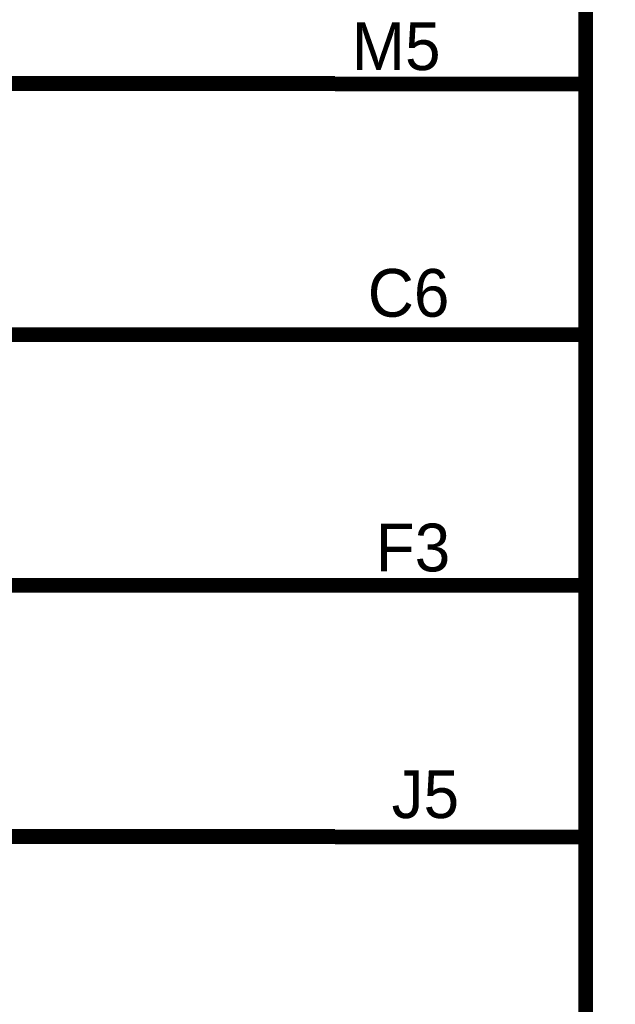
# Model space of a CAD drawing. Header units: inches. Extents: x 0 to 17, y 0 to 11.
# Tile 91 of 256: x 12.549 to 13.023, y 7.166 to 7.951. Entities that reach past the tile are written whole.
import ezdxf

# ---------------------------------------------------------------- set-up
doc = ezdxf.new("R2010")
doc.units = ezdxf.units.IN
doc.header["$MEASUREMENT"] = 0
doc.layers.add('Sheet', color=255, linetype='Continuous')

msp = doc.modelspace()

# ---------------------------------------------------------------- linework, layer by layer
at = {"layer": 'Sheet'}
for points in [[(12.99977, 9.69954, 0.0118, 0.0118, 0), (14.89958, 9.69954, 0.0118, 0.0118, 0), (14.89958, 4.89973, 0.0118, 0.0118, 0), (12.99977, 4.89973, 0.0118, 0.0118, 0), (12.99977, 9.69954, 0.0118, 0.0118, 0)], [(12.99977, 9.69954, 0.0039, 0.0039, 0), (12.99977, 4.89973, 0.0039, 0.0039, 0), (14.89958, 4.89973, 0.0039, 0.0039, 0), (14.89958, 9.69954, 0.0039, 0.0039, 0), (12.99977, 9.69954, 0.0039, 0.0039, 0), (12.99977, 9.69954, 0.0039, 0.0039, 0)]]:
    msp.add_lwpolyline(points, format="xyseb", close=True, dxfattribs=at)
for points in [[(12.09981, 7.89991, 0.0118, 0.0118, 0), (12.79995, 7.89991, 0.0118, 0.0118, 0)], [(12.99977, 7.89951, 0.0118, 0.0118, 0), (12.79995, 7.89951, 0.0118, 0.0118, 0)], [(12.09981, 7.69968, 0.0118, 0.0118, 0), (12.79995, 7.69968, 0.0118, 0.0118, 0)], [(12.99977, 7.69968, 0.0118, 0.0118, 0), (12.79995, 7.69968, 0.0118, 0.0118, 0)], [(12.09981, 7.49986, 0.0118, 0.0118, 0), (12.79995, 7.49986, 0.0118, 0.0118, 0)], [(12.99977, 7.49986, 0.0118, 0.0118, 0), (12.79995, 7.49986, 0.0118, 0.0118, 0)], [(12.09981, 7.29963, 0.0118, 0.0118, 0), (12.79995, 7.29963, 0.0118, 0.0118, 0)], [(12.99977, 7.29924, 0.0118, 0.0118, 0), (12.79995, 7.29924, 0.0118, 0.0118, 0)]]:
    msp.add_lwpolyline(points, format="xyseb", dxfattribs=at)

# ---------------------------------------------------------------- texts
for s, p in [('M5', (12.81343, 7.91061)), ('C6', (12.82612, 7.71396)), ('F3', (12.83246, 7.51096)), ('J5', (12.84515, 7.3143))]:
    msp.add_text(s, height=0.038062, dxfattribs=at).set_placement(p)

doc.saveas('drawing.dxf')
